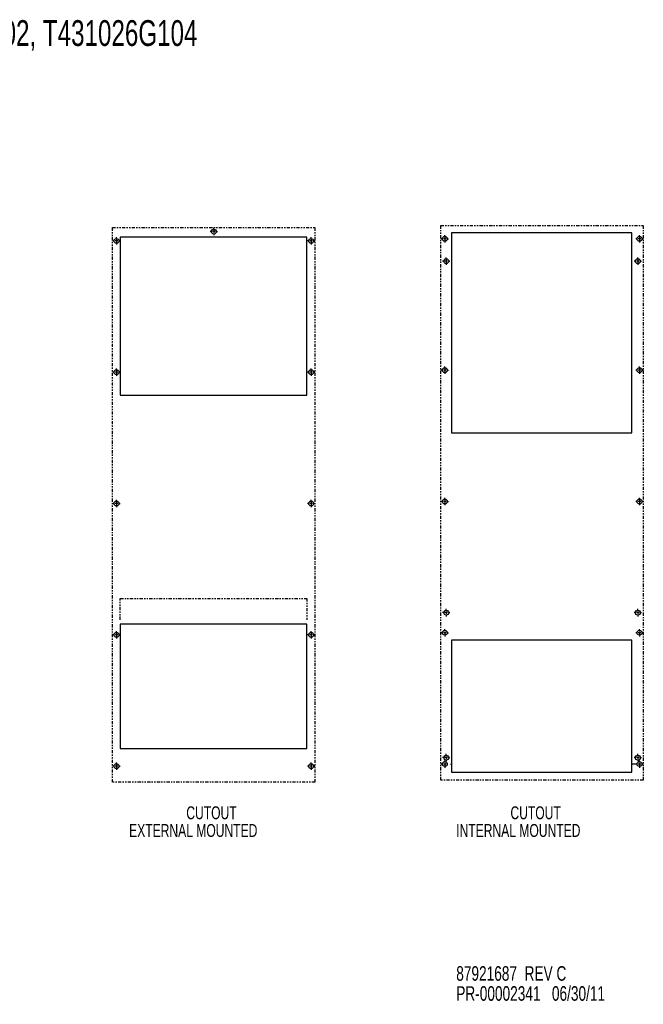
# Model space of a CAD drawing. Extents: x 4 to 119, y 2 to 81.
# Tile 28 of 28: x 71 to 119, y 2 to 79. Entities that reach past the tile are written whole.
import ezdxf

# ---------------------------------------------------------------- set-up
doc = ezdxf.new("R2010")
doc.units = 0
doc.linetypes.add('HIDDEN', pattern=[0.075, 0.05, -0.025])
doc.linetypes.add('PHANTOM', pattern=[0.5, 0.25, -0.05, 0.05, -0.05, 0.05, -0.05])
for name, color, linetype in [('ACCESSORIES', 11, 'CONTINUOUS'), ('HIDDEN_GEOMETRY', 150, 'HIDDEN'), ('SOLID_GEOMETRY', 4, 'CONTINUOUS'), ('TEXT', 171, 'CONTINUOUS')]:
    doc.layers.add(name, color=color, linetype=linetype)
doc.styles.add('SLDTEXTSTYLE0', font='TXT', dxfattribs={"width": 0.7})

# ---------------------------------------------------------------- blocks, each defined once
blk = doc.blocks.new('SW_NOTE_0')
at = {"layer": 'TEXT', "color": 0, "linetype": 'CONTINUOUS', "style": 'SLDTEXTSTYLE0', "width": 0.7}
for s, p in [('87921687  REV C', (0, 0.327)), ('PR-00002341   06/30/11', (0, -1.224))]:
    blk.add_text(s, height=1.13, dxfattribs=at).set_placement(p)
blk = doc.blocks.new('SW_NOTE_1')
at = {"layer": 'TEXT', "color": 0, "linetype": 'CONTINUOUS', "style": 'SLDTEXTSTYLE0', "width": 0.7}
for s, p in [('CUTOUT', (0, 0.289)), ('EXTERNAL MOUNTED', (-4.428, -1.083))]:
    blk.add_text(s, height=1, dxfattribs=at).set_placement(p)
blk = doc.blocks.new('SW_NOTE_2')
at = {"layer": 'TEXT', "color": 0, "linetype": 'CONTINUOUS', "style": 'SLDTEXTSTYLE0', "width": 0.7}
for s, p in [('CUTOUT', (0, 0.289)), ('INTERNAL MOUNTED', (-4.199, -1.083))]:
    blk.add_text(s, height=1, dxfattribs=at).set_placement(p)

msp = doc.modelspace()

# ---------------------------------------------------------------- linework, layer by layer
at = {"layer": 'ACCESSORIES', "color": 30, "linetype": 'PHANTOM'}
for p, q in [((103.443, 19.632), (103.443, 62.632)), ((103.443, 62.632), (119.134, 62.632)), ((119.134, 62.632), (119.134, 19.632)), ((119.134, 19.632), (103.443, 19.632))]:
    msp.add_line(p, q, dxfattribs=at)
at = {"layer": 'ACCESSORIES', "color": 30, "linetype": 'CONTINUOUS'}
for p, q in [((103.76, 61.802), (103.76, 61.89)), ((104.291, 62.072), (104.291, 46.565)), ((118.241, 62.072), (104.291, 62.072)), ((118.241, 46.565), (118.241, 62.072)), ((118.84, 61.802), (118.84, 61.89)), ((103.56, 61.602), (103.473, 61.602)), ((103.86, 61.602), (103.66, 61.602)), ((103.76, 61.702), (103.76, 61.502)), ((103.76, 61.402), (103.76, 61.315)), ((103.96, 61.602), (104.048, 61.602)), ((118.64, 61.602), (118.553, 61.602)), ((118.94, 61.602), (118.74, 61.602)), ((118.84, 61.702), (118.84, 61.502)), ((118.84, 61.402), (118.84, 61.315)), ((119.04, 61.602), (119.128, 61.602)), ((103.673, 59.87), (103.586, 59.87)), ((103.973, 59.87), (103.773, 59.87)), ((103.873, 60.07), (103.873, 60.158)), ((103.873, 59.97), (103.873, 59.77)), ((103.873, 59.67), (103.873, 59.583)), ((104.073, 59.87), (104.161, 59.87)), ((118.513, 59.87), (118.426, 59.87)), ((118.813, 59.87), (118.613, 59.87)), ((118.713, 60.07), (118.713, 60.158)), ((118.713, 59.97), (118.713, 59.77)), ((118.713, 59.67), (118.713, 59.583)), ((118.913, 59.87), (119.001, 59.87)), ((103.56, 51.422), (103.473, 51.422)), ((103.86, 51.422), (103.66, 51.422)), ((103.76, 51.622), (103.76, 51.71)), ((103.76, 51.522), (103.76, 51.322)), ((103.76, 51.222), (103.76, 51.135)), ((103.96, 51.422), (104.048, 51.422)), ((118.64, 51.422), (118.553, 51.422)), ((118.94, 51.422), (118.74, 51.422)), ((118.84, 51.622), (118.84, 51.71)), ((118.84, 51.522), (118.84, 51.322)), ((118.84, 51.222), (118.84, 51.135)), ((119.04, 51.422), (119.128, 51.422)), ((104.291, 46.565), (118.241, 46.565)), ((103.56, 41.242), (103.473, 41.242)), ((103.86, 41.242), (103.66, 41.242)), ((103.76, 41.442), (103.76, 41.53)), ((103.76, 41.342), (103.76, 41.142)), ((103.96, 41.242), (104.048, 41.242)), ((118.64, 41.242), (118.553, 41.242)), ((118.94, 41.242), (118.74, 41.242)), ((118.84, 41.442), (118.84, 41.53)), ((118.84, 41.342), (118.84, 41.142)), ((119.04, 41.242), (119.128, 41.242)), ((103.76, 41.042), (103.76, 40.955)), ((118.84, 41.042), (118.84, 40.955)), ((103.873, 32.82), (103.873, 32.908)), ((118.713, 32.82), (118.713, 32.908)), ((103.673, 32.62), (103.586, 32.62)), ((103.973, 32.62), (103.773, 32.62)), ((103.873, 32.72), (103.873, 32.52)), ((103.873, 32.42), (103.873, 32.333)), ((104.073, 32.62), (104.161, 32.62)), ((118.513, 32.62), (118.426, 32.62)), ((118.813, 32.62), (118.613, 32.62)), ((118.713, 32.72), (118.713, 32.52)), ((118.713, 32.42), (118.713, 32.333)), ((118.913, 32.62), (119.001, 32.62)), ((103.76, 31.262), (103.76, 31.35)), ((118.84, 31.262), (118.84, 31.35)), ((103.56, 31.062), (103.473, 31.062)), ((103.86, 31.062), (103.66, 31.062)), ((103.76, 31.162), (103.76, 30.962)), ((103.76, 30.862), (103.76, 30.775)), ((103.96, 31.062), (104.048, 31.062)), ((118.64, 31.062), (118.553, 31.062)), ((118.94, 31.062), (118.74, 31.062)), ((118.84, 31.162), (118.84, 30.962)), ((118.84, 30.862), (118.84, 30.775)), ((119.04, 31.062), (119.128, 31.062)), ((118.241, 30.487), (104.291, 30.487)), ((104.291, 30.487), (104.291, 20.257)), ((118.241, 20.257), (118.241, 30.487)), ((103.673, 21.382), (103.586, 21.382)), ((103.973, 21.382), (103.773, 21.382)), ((103.873, 21.582), (103.873, 21.67)), ((103.873, 21.482), (103.873, 21.282)), ((104.073, 21.382), (104.161, 21.382)), ((118.513, 21.382), (118.426, 21.382)), ((118.813, 21.382), (118.613, 21.382)), ((118.713, 21.582), (118.713, 21.67)), ((118.713, 21.482), (118.713, 21.282)), ((118.913, 21.382), (119.001, 21.382)), ((103.56, 20.882), (103.473, 20.882)), ((103.86, 20.882), (103.66, 20.882)), ((103.76, 21.082), (103.76, 21.17)), ((103.76, 20.982), (103.76, 20.782)), ((103.76, 20.682), (103.76, 20.595)), ((103.873, 21.182), (103.873, 21.095)), ((104.203, 20.882), (104.291, 20.882)), ((118.64, 20.882), (118.296, 20.882)), ((118.713, 21.182), (118.713, 21.095)), ((118.94, 20.882), (118.74, 20.882)), ((118.84, 21.082), (118.84, 21.17)), ((118.84, 20.982), (118.84, 20.782)), ((118.84, 20.682), (118.84, 20.595)), ((119.04, 20.882), (119.128, 20.882)), ((104.291, 20.257), (118.241, 20.257))]:
    msp.add_line(p, q, dxfattribs=at)
for centre in [(103.76, 61.602), (118.84, 61.602), (103.873, 59.87), (118.713, 59.87), (103.76, 51.422), (118.84, 51.422), (103.76, 41.242), (118.84, 41.242), (103.873, 32.62), (118.713, 32.62), (103.76, 31.062), (118.84, 31.062), (103.873, 21.382), (118.713, 21.382), (103.76, 20.882), (118.84, 20.882)]:
    msp.add_circle(centre, 0.188, dxfattribs=at)
at = {"layer": 'HIDDEN_GEOMETRY', "color": 30, "linetype": 'PHANTOM'}
for p, q in [((78.012, 19.47), (78.012, 62.47)), ((78.012, 62.47), (93.702, 62.47)), ((93.702, 62.47), (93.702, 19.47)), ((78.617, 33.725), (93.067, 33.725)), ((78.617, 32.061), (78.617, 33.725)), ((93.067, 33.725), (93.067, 32.061)), ((93.702, 19.47), (78.012, 19.47))]:
    msp.add_line(p, q, dxfattribs=at)
at = {"layer": 'SOLID_GEOMETRY', "color": 30, "linetype": 'CONTINUOUS'}
for p, q in [((85.669, 62.16), (85.581, 62.16)), ((85.969, 62.16), (85.769, 62.16)), ((85.869, 62.36), (85.869, 62.448)), ((85.869, 62.26), (85.869, 62.06)), ((85.869, 61.96), (85.869, 61.873)), ((86.069, 62.16), (86.156, 62.16)), ((78.129, 61.44), (78.041, 61.44)), ((78.429, 61.44), (78.229, 61.44)), ((78.329, 61.64), (78.329, 61.728)), ((78.329, 61.54), (78.329, 61.34)), ((78.329, 61.24), (78.329, 61.153)), ((78.529, 61.44), (78.616, 61.44)), ((78.617, 61.72), (78.617, 49.47)), ((93.067, 61.72), (78.617, 61.72)), ((93.067, 49.47), (93.067, 61.72)), ((93.209, 61.44), (93.121, 61.44)), ((93.509, 61.44), (93.309, 61.44)), ((93.409, 61.64), (93.409, 61.728)), ((93.409, 61.54), (93.409, 61.34)), ((93.409, 61.24), (93.409, 61.153)), ((93.609, 61.44), (93.696, 61.44)), ((78.129, 51.26), (78.041, 51.26)), ((78.429, 51.26), (78.229, 51.26)), ((78.329, 51.46), (78.329, 51.548)), ((78.329, 51.36), (78.329, 51.16)), ((78.529, 51.26), (78.616, 51.26)), ((93.209, 51.26), (93.121, 51.26)), ((93.509, 51.26), (93.309, 51.26)), ((93.409, 51.46), (93.409, 51.548)), ((93.409, 51.36), (93.409, 51.16)), ((93.609, 51.26), (93.696, 51.26)), ((78.329, 51.06), (78.329, 50.973)), ((93.409, 51.06), (93.409, 50.973)), ((78.617, 49.47), (93.067, 49.47)), ((78.329, 41.28), (78.329, 41.368)), ((93.409, 41.28), (93.409, 41.368)), ((78.129, 41.08), (78.041, 41.08)), ((78.429, 41.08), (78.229, 41.08)), ((78.329, 41.18), (78.329, 40.98)), ((78.329, 40.88), (78.329, 40.793)), ((78.529, 41.08), (78.616, 41.08)), ((93.209, 41.08), (93.121, 41.08)), ((93.509, 41.08), (93.309, 41.08)), ((93.409, 41.18), (93.409, 40.98)), ((93.409, 40.88), (93.409, 40.793)), ((93.609, 41.08), (93.696, 41.08)), ((93.067, 31.725), (78.617, 31.725)), ((78.617, 31.725), (78.617, 22.095)), ((93.067, 22.095), (93.067, 31.725)), ((78.129, 30.9), (78.041, 30.9)), ((78.429, 30.9), (78.229, 30.9)), ((78.329, 31.1), (78.329, 31.188)), ((78.329, 31), (78.329, 30.8)), ((78.329, 30.7), (78.329, 30.613)), ((78.529, 30.9), (78.616, 30.9)), ((93.209, 30.9), (93.121, 30.9)), ((93.509, 30.9), (93.309, 30.9)), ((93.409, 31.1), (93.409, 31.188)), ((93.409, 31), (93.409, 30.8)), ((93.409, 30.7), (93.409, 30.613)), ((93.609, 30.9), (93.696, 30.9)), ((78.617, 22.095), (93.067, 22.095)), ((78.129, 20.72), (78.041, 20.72)), ((78.429, 20.72), (78.229, 20.72)), ((78.329, 20.92), (78.329, 21.008)), ((78.329, 20.82), (78.329, 20.62)), ((78.529, 20.72), (78.616, 20.72)), ((93.209, 20.72), (93.121, 20.72)), ((93.509, 20.72), (93.309, 20.72)), ((93.409, 20.92), (93.409, 21.008)), ((93.409, 20.82), (93.409, 20.62)), ((93.609, 20.72), (93.696, 20.72)), ((78.329, 20.52), (78.329, 20.433)), ((93.409, 20.52), (93.409, 20.433))]:
    msp.add_line(p, q, dxfattribs=at)
for centre in [(85.869, 62.16), (78.329, 61.44), (93.409, 61.44), (78.329, 51.26), (93.409, 51.26), (78.329, 41.08), (93.409, 41.08), (78.329, 30.9), (93.409, 30.9), (78.329, 20.72), (93.409, 20.72)]:
    msp.add_circle(centre, 0.188, dxfattribs=at)

# ---------------------------------------------------------------- block references
at = {"layer": 'TEXT'}
for name, p in [('SW_NOTE_1', (83.737, 16.316)), ('SW_NOTE_2', (108.844, 16.316)), ('SW_NOTE_0', (104.646, 3.758))]:
    msp.add_blockref(name, p, dxfattribs=at)

# ---------------------------------------------------------------- texts
at = {"layer": 'TEXT', "color": 0, "linetype": 'CONTINUOUS', "style": 'SLDTEXTSTYLE0', "width": 0.7}
msp.add_text('T430616G100, T430626G100, T430816G100, T430826G100, T431016G102, T431026G104', height=2, dxfattribs=at).set_placement((7.576, 76.553))

doc.saveas('drawing.dxf')
